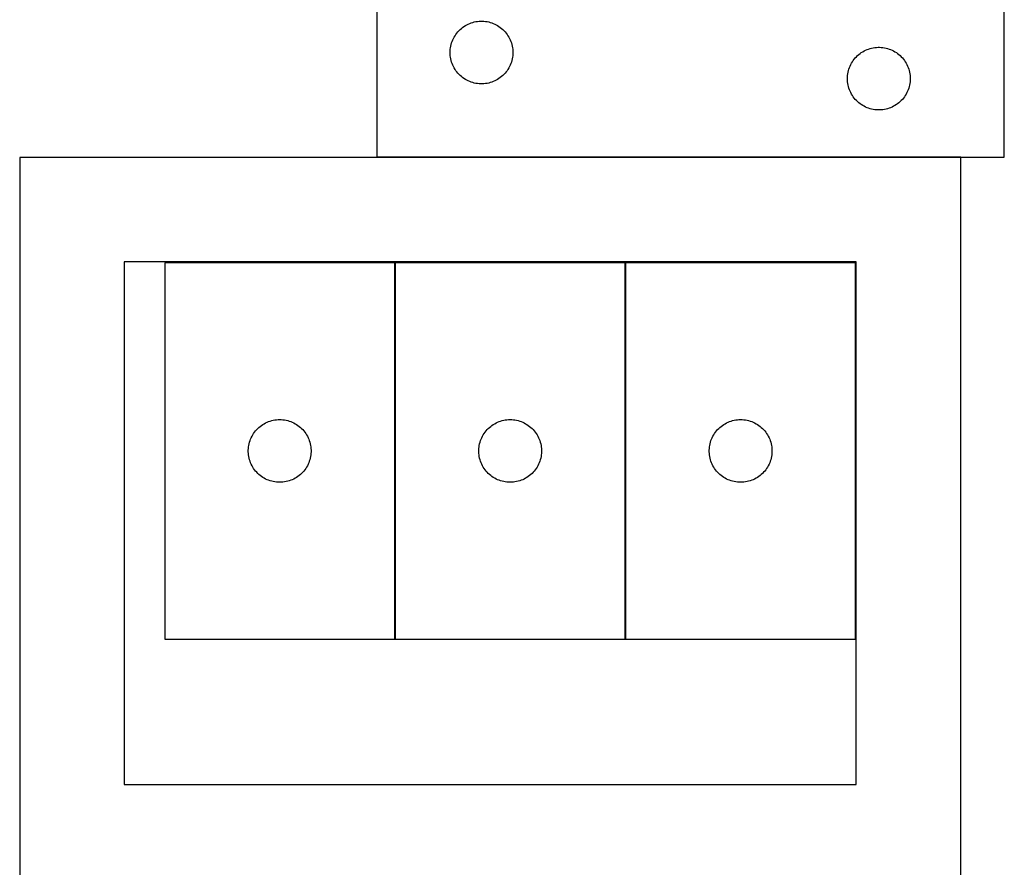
# Model space of a CAD drawing. Header units: millimetres. Extents: x 7 to 1488, y 7 to 2993.
# Tile 11 of 14: x 737 to 1207, y 1787 to 2192. Entities that reach past the tile are written whole.
import ezdxf

# ---------------------------------------------------------------- set-up
doc = ezdxf.new("R2010")
doc.units = ezdxf.units.MM
doc.layers.add('COMMON', color=5, linetype='CONTINUOUS', true_color=0x0000ff)
doc.layers.add('CUT', color=7, linetype='CONTINUOUS', true_color=0x000000)

msp = doc.modelspace()

# ---------------------------------------------------------------- linework, layer by layer
at = {"layer": 'COMMON'}
for p, q in [((1186.647985, 2126.551917), (907.466883, 2126.551917)), ((916.072807, 1896.05105), (916.072807, 2076.05105)), ((1026.272808, 1896.05105), (1026.272808, 2076.05105))]:
    msp.add_line(p, q, dxfattribs=at)
at = {"layer": 'CUT'}
for p, q in [((907.466883, 2376.651917), (907.466883, 2126.651917)), ((1207.466883, 2126.651917), (1207.466883, 2201.651917)), ((949.093227, 2189.097072), (949.744991, 2189.511637)), ((949.744991, 2189.511637), (950.417232, 2189.892099)), ((950.417232, 2189.892099), (951.108167, 2190.237451)), ((951.108167, 2190.237451), (951.815964, 2190.546777)), ((951.815964, 2190.546777), (952.538747, 2190.819256)), ((952.538747, 2190.819256), (953.274598, 2191.054165)), ((953.274598, 2191.054165), (954.021567, 2191.250883)), ((954.021567, 2191.250883), (954.777671, 2191.408886)), ((954.777671, 2191.408886), (955.540908, 2191.527757)), ((955.540908, 2191.527757), (956.309251, 2191.60718)), ((956.309251, 2191.60718), (957.080664, 2191.646944)), ((957.080664, 2191.646944), (957.853102, 2191.646944)), ((957.853102, 2191.646944), (958.624515, 2191.60718)), ((958.624515, 2191.60718), (959.392858, 2191.527757)), ((959.392858, 2191.527757), (960.156094, 2191.408886)), ((960.156094, 2191.408886), (960.912199, 2191.250883)), ((960.912199, 2191.250883), (961.659167, 2191.054165)), ((961.659167, 2191.054165), (962.395019, 2190.819256)), ((962.395019, 2190.819256), (963.117801, 2190.546777)), ((963.117801, 2190.546777), (963.825599, 2190.237451)), ((963.825599, 2190.237451), (964.516534, 2189.892099)), ((964.516534, 2189.892099), (965.188775, 2189.511637)), ((965.188775, 2189.511637), (965.840539, 2189.097072)), ((944.412604, 2184.040138), (944.810249, 2184.70236)), ((944.810249, 2184.70236), (945.241458, 2185.343234)), ((945.241458, 2185.343234), (945.705086, 2185.961059)), ((945.705086, 2185.961059), (946.199904, 2186.554199)), ((946.199904, 2186.554199), (946.7246, 2187.12108)), ((946.7246, 2187.12108), (947.277783, 2187.660198)), ((947.277783, 2187.660198), (947.857985, 2188.170124)), ((947.857985, 2188.170124), (948.463669, 2188.649506)), ((948.463669, 2188.649506), (949.093227, 2189.097072)), ((965.840539, 2189.097072), (966.470097, 2188.649506)), ((966.470097, 2188.649506), (967.075781, 2188.170124)), ((967.075781, 2188.170124), (967.655983, 2187.660198)), ((967.655983, 2187.660198), (968.209166, 2187.12108)), ((968.209166, 2187.12108), (968.733862, 2186.554199)), ((968.733862, 2186.554199), (969.22868, 2185.961059)), ((969.22868, 2185.961059), (969.692308, 2185.343234)), ((969.692308, 2185.343234), (970.123516, 2184.70236)), ((970.123516, 2184.70236), (970.521161, 2184.040138)), ((942.784048, 2179.720198), (942.961467, 2180.471984)), ((942.961467, 2180.471984), (943.177352, 2181.21364)), ((943.177352, 2181.21364), (943.431131, 2181.943199)), ((943.431131, 2181.943199), (943.722129, 2182.658726)), ((943.722129, 2182.658726), (944.049577, 2183.358324)), ((944.049577, 2183.358324), (944.412604, 2184.040138)), ((970.521161, 2184.040138), (970.884189, 2183.358324)), ((970.884189, 2183.358324), (971.211636, 2182.658726)), ((971.211636, 2182.658726), (971.502635, 2181.943199)), ((971.502635, 2181.943199), (971.756414, 2181.21364)), ((971.756414, 2181.21364), (971.972299, 2180.471984)), ((971.972299, 2180.471984), (972.149718, 2179.720198)), ((942.466883, 2176.651917), (942.486771, 2177.424099)), ((942.486771, 2175.879736), (942.466883, 2176.651917)), ((942.486771, 2177.424099), (942.546385, 2178.194232)), ((942.546385, 2175.109602), (942.486771, 2175.879736)), ((942.546385, 2178.194232), (942.645564, 2178.960276)), ((942.645564, 2178.960276), (942.784048, 2179.720198)), ((972.149718, 2179.720198), (972.288201, 2178.960276)), ((972.288201, 2178.960276), (972.387381, 2178.194232)), ((972.387381, 2178.194232), (972.446994, 2177.424099)), ((972.446994, 2175.879736), (972.387381, 2175.109602)), ((972.446994, 2177.424099), (972.466883, 2176.651917)), ((972.466883, 2176.651917), (972.446994, 2175.879736)), ((1137.277783, 2175.160198), (1137.857985, 2175.670124)), ((1137.857985, 2175.670124), (1138.463669, 2176.149506)), ((1138.463669, 2176.149506), (1139.093227, 2176.597072)), ((1139.093227, 2176.597072), (1139.744991, 2177.011637)), ((1139.744991, 2177.011637), (1140.417232, 2177.392099)), ((1140.417232, 2177.392099), (1141.108167, 2177.737451)), ((1141.108167, 2177.737451), (1141.815964, 2178.046777)), ((1141.815964, 2178.046777), (1142.538747, 2178.319256)), ((1142.538747, 2178.319256), (1143.274598, 2178.554165)), ((1143.274598, 2178.554165), (1144.021567, 2178.750883)), ((1144.021567, 2178.750883), (1144.777671, 2178.908886)), ((1144.777671, 2178.908886), (1145.540908, 2179.027757)), ((1145.540908, 2179.027757), (1146.309251, 2179.10718)), ((1146.309251, 2179.10718), (1147.080664, 2179.146944)), ((1147.080664, 2179.146944), (1147.853102, 2179.146944)), ((1147.853102, 2179.146944), (1148.624515, 2179.10718)), ((1148.624515, 2179.10718), (1149.392858, 2179.027757)), ((1149.392858, 2179.027757), (1150.156094, 2178.908886)), ((1150.156094, 2178.908886), (1150.912199, 2178.750883)), ((1150.912199, 2178.750883), (1151.659167, 2178.554165)), ((1151.659167, 2178.554165), (1152.395019, 2178.319256)), ((1152.395019, 2178.319256), (1153.117801, 2178.046777)), ((1153.117801, 2178.046777), (1153.825599, 2177.737451)), ((1153.825599, 2177.737451), (1154.516534, 2177.392099)), ((1154.516534, 2177.392099), (1155.188775, 2177.011637)), ((1155.188775, 2177.011637), (1155.840539, 2176.597072)), ((1155.840539, 2176.597072), (1156.470097, 2176.149506)), ((1156.470097, 2176.149506), (1157.075781, 2175.670124)), ((1157.075781, 2175.670124), (1157.655983, 2175.160198)), ((942.645564, 2174.343559), (942.546385, 2175.109602)), ((942.784048, 2173.583636), (942.645564, 2174.343559)), ((942.961467, 2172.83185), (942.784048, 2173.583636)), ((943.177352, 2172.090195), (942.961467, 2172.83185)), ((943.431131, 2171.360636), (943.177352, 2172.090195)), ((943.722129, 2170.645109), (943.431131, 2171.360636)), ((944.049577, 2169.94551), (943.722129, 2170.645109)), ((971.211636, 2170.645109), (970.884189, 2169.94551)), ((971.502635, 2171.360636), (971.211636, 2170.645109)), ((971.756414, 2172.090195), (971.502635, 2171.360636)), ((971.972299, 2172.83185), (971.756414, 2172.090195)), ((972.149718, 2173.583636), (971.972299, 2172.83185)), ((972.288201, 2174.343559), (972.149718, 2173.583636)), ((972.387381, 2175.109602), (972.288201, 2174.343559)), ((1133.722129, 2170.158726), (1134.049577, 2170.858324)), ((1134.049577, 2170.858324), (1134.412604, 2171.540138)), ((1134.412604, 2171.540138), (1134.810249, 2172.20236)), ((1134.810249, 2172.20236), (1135.241458, 2172.843234)), ((1135.241458, 2172.843234), (1135.705086, 2173.461059)), ((1135.705086, 2173.461059), (1136.199904, 2174.054199)), ((1136.199904, 2174.054199), (1136.7246, 2174.62108)), ((1136.7246, 2174.62108), (1137.277783, 2175.160198)), ((1157.655983, 2175.160198), (1158.209166, 2174.62108)), ((1158.209166, 2174.62108), (1158.733862, 2174.054199)), ((1158.733862, 2174.054199), (1159.22868, 2173.461059)), ((1159.22868, 2173.461059), (1159.692308, 2172.843234)), ((1159.692308, 2172.843234), (1160.123516, 2172.20236)), ((1160.123516, 2172.20236), (1160.521161, 2171.540138)), ((1160.521161, 2171.540138), (1160.884189, 2170.858324)), ((1160.884189, 2170.858324), (1161.211636, 2170.158726)), ((944.412604, 2169.263696), (944.049577, 2169.94551)), ((944.810249, 2168.601474), (944.412604, 2169.263696)), ((945.241458, 2167.960601), (944.810249, 2168.601474)), ((945.705086, 2167.342775), (945.241458, 2167.960601)), ((946.199904, 2166.749635), (945.705086, 2167.342775)), ((946.7246, 2166.182755), (946.199904, 2166.749635)), ((947.277783, 2165.643637), (946.7246, 2166.182755)), ((968.209166, 2166.182755), (967.655983, 2165.643637)), ((968.733862, 2166.749635), (968.209166, 2166.182755)), ((969.22868, 2167.342775), (968.733862, 2166.749635)), ((969.692308, 2167.960601), (969.22868, 2167.342775)), ((970.123516, 2168.601474), (969.692308, 2167.960601)), ((970.521161, 2169.263696), (970.123516, 2168.601474)), ((970.884189, 2169.94551), (970.521161, 2169.263696)), ((1132.546385, 2165.694232), (1132.645564, 2166.460276)), ((1132.645564, 2166.460276), (1132.784048, 2167.220198)), ((1132.784048, 2167.220198), (1132.961467, 2167.971984)), ((1132.961467, 2167.971984), (1133.177352, 2168.71364)), ((1133.177352, 2168.71364), (1133.431131, 2169.443199)), ((1133.431131, 2169.443199), (1133.722129, 2170.158726)), ((1161.211636, 2170.158726), (1161.502635, 2169.443199)), ((1161.502635, 2169.443199), (1161.756414, 2168.71364)), ((1161.756414, 2168.71364), (1161.972299, 2167.971984)), ((1161.972299, 2167.971984), (1162.149718, 2167.220198)), ((1162.149718, 2167.220198), (1162.288201, 2166.460276)), ((1162.288201, 2166.460276), (1162.387381, 2165.694232)), ((947.857985, 2165.133711), (947.277783, 2165.643637)), ((948.463669, 2164.654329), (947.857985, 2165.133711)), ((949.093227, 2164.206762), (948.463669, 2164.654329)), ((949.744991, 2163.792198), (949.093227, 2164.206762)), ((950.417232, 2163.411735), (949.744991, 2163.792198)), ((951.108167, 2163.066383), (950.417232, 2163.411735)), ((951.815964, 2162.757058), (951.108167, 2163.066383)), ((952.538747, 2162.484579), (951.815964, 2162.757058)), ((953.274598, 2162.249669), (952.538747, 2162.484579)), ((954.021567, 2162.052952), (953.274598, 2162.249669)), ((954.777671, 2161.894948), (954.021567, 2162.052952)), ((955.540908, 2161.776077), (954.777671, 2161.894948)), ((956.309251, 2161.696654), (955.540908, 2161.776077)), ((957.080664, 2161.65689), (956.309251, 2161.696654)), ((957.853102, 2161.65689), (957.080664, 2161.65689)), ((958.624515, 2161.696654), (957.853102, 2161.65689)), ((959.392858, 2161.776077), (958.624515, 2161.696654)), ((960.156094, 2161.894948), (959.392858, 2161.776077)), ((960.912199, 2162.052952), (960.156094, 2161.894948)), ((961.659167, 2162.249669), (960.912199, 2162.052952)), ((962.395019, 2162.484579), (961.659167, 2162.249669)), ((963.117801, 2162.757058), (962.395019, 2162.484579)), ((963.825599, 2163.066383), (963.117801, 2162.757058)), ((964.516534, 2163.411735), (963.825599, 2163.066383)), ((965.188775, 2163.792198), (964.516534, 2163.411735)), ((965.840539, 2164.206762), (965.188775, 2163.792198)), ((966.470097, 2164.654329), (965.840539, 2164.206762)), ((967.075781, 2165.133711), (966.470097, 2164.654329)), ((967.655983, 2165.643637), (967.075781, 2165.133711)), ((1132.466883, 2164.151917), (1132.486771, 2164.924099)), ((1132.486771, 2163.379736), (1132.466883, 2164.151917)), ((1132.486771, 2164.924099), (1132.546385, 2165.694232)), ((1132.546385, 2162.609602), (1132.486771, 2163.379736)), ((1132.645564, 2161.843559), (1132.546385, 2162.609602)), ((1132.784048, 2161.083636), (1132.645564, 2161.843559)), ((1132.961467, 2160.33185), (1132.784048, 2161.083636)), ((1162.149718, 2161.083636), (1161.972299, 2160.33185)), ((1162.288201, 2161.843559), (1162.149718, 2161.083636)), ((1162.387381, 2162.609602), (1162.288201, 2161.843559)), ((1162.387381, 2165.694232), (1162.446994, 2164.924099)), ((1162.446994, 2163.379736), (1162.387381, 2162.609602)), ((1162.446994, 2164.924099), (1162.466883, 2164.151917)), ((1162.466883, 2164.151917), (1162.446994, 2163.379736)), ((1133.177352, 2159.590195), (1132.961467, 2160.33185)), ((1133.431131, 2158.860636), (1133.177352, 2159.590195)), ((1133.722129, 2158.145109), (1133.431131, 2158.860636)), ((1134.049577, 2157.44551), (1133.722129, 2158.145109)), ((1134.412604, 2156.763696), (1134.049577, 2157.44551)), ((1134.810249, 2156.101474), (1134.412604, 2156.763696)), ((1160.521161, 2156.763696), (1160.123516, 2156.101474)), ((1160.884189, 2157.44551), (1160.521161, 2156.763696)), ((1161.211636, 2158.145109), (1160.884189, 2157.44551)), ((1161.502635, 2158.860636), (1161.211636, 2158.145109)), ((1161.756414, 2159.590195), (1161.502635, 2158.860636)), ((1161.972299, 2160.33185), (1161.756414, 2159.590195)), ((1135.241458, 2155.460601), (1134.810249, 2156.101474)), ((1135.705086, 2154.842775), (1135.241458, 2155.460601)), ((1136.199904, 2154.249635), (1135.705086, 2154.842775)), ((1136.7246, 2153.682755), (1136.199904, 2154.249635)), ((1137.277783, 2153.143637), (1136.7246, 2153.682755)), ((1137.857985, 2152.633711), (1137.277783, 2153.143637)), ((1138.463669, 2152.154329), (1137.857985, 2152.633711)), ((1139.093227, 2151.706762), (1138.463669, 2152.154329)), ((1139.744991, 2151.292198), (1139.093227, 2151.706762)), ((1155.840539, 2151.706762), (1155.188775, 2151.292198)), ((1156.470097, 2152.154329), (1155.840539, 2151.706762)), ((1157.075781, 2152.633711), (1156.470097, 2152.154329)), ((1157.655983, 2153.143637), (1157.075781, 2152.633711)), ((1158.209166, 2153.682755), (1157.655983, 2153.143637)), ((1158.733862, 2154.249635), (1158.209166, 2153.682755)), ((1159.22868, 2154.842775), (1158.733862, 2154.249635)), ((1159.692308, 2155.460601), (1159.22868, 2154.842775)), ((1160.123516, 2156.101474), (1159.692308, 2155.460601)), ((1140.417232, 2150.911735), (1139.744991, 2151.292198)), ((1141.108167, 2150.566383), (1140.417232, 2150.911735)), ((1141.815964, 2150.257058), (1141.108167, 2150.566383)), ((1142.538747, 2149.984579), (1141.815964, 2150.257058)), ((1143.274598, 2149.749669), (1142.538747, 2149.984579)), ((1144.021567, 2149.552952), (1143.274598, 2149.749669)), ((1144.777671, 2149.394948), (1144.021567, 2149.552952)), ((1145.540908, 2149.276077), (1144.777671, 2149.394948)), ((1146.309251, 2149.196654), (1145.540908, 2149.276077)), ((1147.080664, 2149.15689), (1146.309251, 2149.196654)), ((1147.853102, 2149.15689), (1147.080664, 2149.15689)), ((1148.624515, 2149.196654), (1147.853102, 2149.15689)), ((1149.392858, 2149.276077), (1148.624515, 2149.196654)), ((1150.156094, 2149.394948), (1149.392858, 2149.276077)), ((1150.912199, 2149.552952), (1150.156094, 2149.394948)), ((1151.659167, 2149.749669), (1150.912199, 2149.552952)), ((1152.395019, 2149.984579), (1151.659167, 2149.749669)), ((1153.117801, 2150.257058), (1152.395019, 2149.984579)), ((1153.825599, 2150.566383), (1153.117801, 2150.257058)), ((1154.516534, 2150.911735), (1153.825599, 2150.566383)), ((1155.188775, 2151.292198), (1154.516534, 2150.911735)), ((1186.647985, 2126.451916), (736.647985, 2126.451916)), ((736.647985, 2126.451916), (736.647985, 1776.451916)), ((907.466883, 2126.651917), (1207.466883, 2126.651917)), ((1186.647985, 1776.451916), (1186.647985, 2126.451916)), ((1136.647985, 2076.451916), (786.647985, 2076.451916)), ((786.647985, 2076.451916), (786.647985, 1826.451916)), ((1136.647985, 1826.451916), (1136.647985, 2076.451916)), ((805.972806, 2076.05105), (805.972806, 1896.05105)), ((915.972806, 2076.05105), (805.972806, 2076.05105)), ((915.972806, 1896.05105), (915.972806, 2076.05105)), ((916.172807, 2076.05105), (916.172807, 1896.05105)), ((1026.172807, 2076.05105), (916.172807, 2076.05105)), ((1026.172807, 1896.05105), (1026.172807, 2076.05105)), ((1026.372808, 2076.05105), (1026.372808, 1896.05105)), ((1136.372808, 2076.05105), (1026.372808, 2076.05105)), ((1136.372808, 1896.05105), (1136.372808, 2076.05105)), ((859.430492, 2000.971548), (860.200625, 2001.031161)), ((860.200625, 2001.031161), (860.972806, 2001.05105)), ((860.972806, 2001.05105), (861.744988, 2001.031161)), ((861.744988, 2001.031161), (862.515121, 2000.971548)), ((969.630493, 2000.971548), (970.400626, 2001.031161)), ((970.400626, 2001.031161), (971.172807, 2001.05105)), ((971.172807, 2001.05105), (971.944989, 2001.031161)), ((971.944989, 2001.031161), (972.715122, 2000.971548)), ((1079.830494, 2000.971548), (1080.600627, 2001.031161)), ((1080.600627, 2001.031161), (1081.372808, 2001.05105)), ((1081.372808, 2001.05105), (1082.14499, 2001.031161)), ((1082.14499, 2001.031161), (1082.915123, 2000.971548)), ((849.964526, 1996.24015), (850.503644, 1996.793333)), ((850.503644, 1996.793333), (851.070525, 1997.318029)), ((851.070525, 1997.318029), (851.663664, 1997.812847)), ((851.663664, 1997.812847), (852.28149, 1998.276475)), ((852.28149, 1998.276475), (852.922364, 1998.707683)), ((852.922364, 1998.707683), (853.584585, 1999.105329)), ((853.584585, 1999.105329), (854.2664, 1999.468356)), ((854.2664, 1999.468356), (854.965998, 1999.795804)), ((854.965998, 1999.795804), (855.681525, 2000.086802)), ((855.681525, 2000.086802), (856.411084, 2000.340581)), ((856.411084, 2000.340581), (857.15274, 2000.556466)), ((857.15274, 2000.556466), (857.904525, 2000.733885)), ((857.904525, 2000.733885), (858.664448, 2000.872369)), ((858.664448, 2000.872369), (859.430492, 2000.971548)), ((862.515121, 2000.971548), (863.281165, 2000.872369)), ((863.281165, 2000.872369), (864.041087, 2000.733885)), ((864.041087, 2000.733885), (864.792873, 2000.556466)), ((864.792873, 2000.556466), (865.534529, 2000.340581)), ((865.534529, 2000.340581), (866.264088, 2000.086802)), ((866.264088, 2000.086802), (866.979615, 1999.795804)), ((866.979615, 1999.795804), (867.679213, 1999.468356)), ((867.679213, 1999.468356), (868.361027, 1999.105329)), ((868.361027, 1999.105329), (869.023249, 1998.707683)), ((869.023249, 1998.707683), (869.664123, 1998.276475)), ((869.664123, 1998.276475), (870.281949, 1997.812847)), ((870.281949, 1997.812847), (870.875088, 1997.318029)), ((870.875088, 1997.318029), (871.441969, 1996.793333)), ((871.441969, 1996.793333), (871.981087, 1996.24015)), ((960.164527, 1996.24015), (960.703645, 1996.793333)), ((960.703645, 1996.793333), (961.270526, 1997.318029)), ((961.270526, 1997.318029), (961.863665, 1997.812847)), ((961.863665, 1997.812847), (962.481491, 1998.276475)), ((962.481491, 1998.276475), (963.122365, 1998.707683)), ((963.122365, 1998.707683), (963.784586, 1999.105329)), ((963.784586, 1999.105329), (964.466401, 1999.468356)), ((964.466401, 1999.468356), (965.165999, 1999.795804)), ((965.165999, 1999.795804), (965.881526, 2000.086802)), ((965.881526, 2000.086802), (966.611085, 2000.340581)), ((966.611085, 2000.340581), (967.352741, 2000.556466)), ((967.352741, 2000.556466), (968.104526, 2000.733885)), ((968.104526, 2000.733885), (968.864449, 2000.872369)), ((968.864449, 2000.872369), (969.630493, 2000.971548)), ((972.715122, 2000.971548), (973.481166, 2000.872369)), ((973.481166, 2000.872369), (974.241088, 2000.733885)), ((974.241088, 2000.733885), (974.992874, 2000.556466)), ((974.992874, 2000.556466), (975.73453, 2000.340581)), ((975.73453, 2000.340581), (976.464089, 2000.086802)), ((976.464089, 2000.086802), (977.179616, 1999.795804)), ((977.179616, 1999.795804), (977.879214, 1999.468356)), ((977.879214, 1999.468356), (978.561028, 1999.105329)), ((978.561028, 1999.105329), (979.22325, 1998.707683)), ((979.22325, 1998.707683), (979.864124, 1998.276475)), ((979.864124, 1998.276475), (980.48195, 1997.812847)), ((980.48195, 1997.812847), (981.075089, 1997.318029)), ((981.075089, 1997.318029), (981.64197, 1996.793333)), ((981.64197, 1996.793333), (982.181088, 1996.24015)), ((1070.364528, 1996.24015), (1070.903646, 1996.793333)), ((1070.903646, 1996.793333), (1071.470527, 1997.318029)), ((1071.470527, 1997.318029), (1072.063666, 1997.812847)), ((1072.063666, 1997.812847), (1072.681492, 1998.276475)), ((1072.681492, 1998.276475), (1073.322366, 1998.707683)), ((1073.322366, 1998.707683), (1073.984587, 1999.105329)), ((1073.984587, 1999.105329), (1074.666402, 1999.468356)), ((1074.666402, 1999.468356), (1075.366, 1999.795804)), ((1075.366, 1999.795804), (1076.081527, 2000.086802)), ((1076.081527, 2000.086802), (1076.811086, 2000.340581)), ((1076.811086, 2000.340581), (1077.552742, 2000.556466)), ((1077.552742, 2000.556466), (1078.304527, 2000.733885)), ((1078.304527, 2000.733885), (1079.06445, 2000.872369)), ((1079.06445, 2000.872369), (1079.830494, 2000.971548)), ((1082.915123, 2000.971548), (1083.681167, 2000.872369)), ((1083.681167, 2000.872369), (1084.441089, 2000.733885)), ((1084.441089, 2000.733885), (1085.192875, 2000.556466)), ((1085.192875, 2000.556466), (1085.934531, 2000.340581)), ((1085.934531, 2000.340581), (1086.66409, 2000.086802)), ((1086.66409, 2000.086802), (1087.379617, 1999.795804)), ((1087.379617, 1999.795804), (1088.079215, 1999.468356)), ((1088.079215, 1999.468356), (1088.761029, 1999.105329)), ((1088.761029, 1999.105329), (1089.423251, 1998.707683)), ((1089.423251, 1998.707683), (1090.064125, 1998.276475)), ((1090.064125, 1998.276475), (1090.681951, 1997.812847)), ((1090.681951, 1997.812847), (1091.27509, 1997.318029)), ((1091.27509, 1997.318029), (1091.841971, 1996.793333)), ((1091.841971, 1996.793333), (1092.381089, 1996.24015)), ((846.805468, 1990.979186), (847.077947, 1991.701968)), ((847.077947, 1991.701968), (847.387273, 1992.409766)), ((847.387273, 1992.409766), (847.732624, 1993.100701)), ((847.732624, 1993.100701), (848.113087, 1993.772942)), ((848.113087, 1993.772942), (848.527651, 1994.424706)), ((848.527651, 1994.424706), (848.975218, 1995.054264)), ((848.975218, 1995.054264), (849.4546, 1995.659948)), ((849.4546, 1995.659948), (849.964526, 1996.24015)), ((871.981087, 1996.24015), (872.491013, 1995.659948)), ((872.491013, 1995.659948), (872.970395, 1995.054264)), ((872.970395, 1995.054264), (873.417962, 1994.424706)), ((873.417962, 1994.424706), (873.832526, 1993.772942)), ((873.832526, 1993.772942), (874.212988, 1993.100701)), ((874.212988, 1993.100701), (874.55834, 1992.409766)), ((874.55834, 1992.409766), (874.867666, 1991.701968)), ((874.867666, 1991.701968), (875.140145, 1990.979186)), ((957.005469, 1990.979186), (957.277948, 1991.701968)), ((957.277948, 1991.701968), (957.587274, 1992.409766)), ((957.587274, 1992.409766), (957.932625, 1993.100701)), ((957.932625, 1993.100701), (958.313088, 1993.772942)), ((958.313088, 1993.772942), (958.727652, 1994.424706)), ((958.727652, 1994.424706), (959.175219, 1995.054264)), ((959.175219, 1995.054264), (959.654601, 1995.659948)), ((959.654601, 1995.659948), (960.164527, 1996.24015)), ((982.181088, 1996.24015), (982.691014, 1995.659948)), ((982.691014, 1995.659948), (983.170396, 1995.054264)), ((983.170396, 1995.054264), (983.617963, 1994.424706)), ((983.617963, 1994.424706), (984.032527, 1993.772942)), ((984.032527, 1993.772942), (984.412989, 1993.100701)), ((984.412989, 1993.100701), (984.758341, 1992.409766)), ((984.758341, 1992.409766), (985.067667, 1991.701968)), ((985.067667, 1991.701968), (985.340146, 1990.979186)), ((1067.20547, 1990.979186), (1067.477949, 1991.701968)), ((1067.477949, 1991.701968), (1067.787275, 1992.409766)), ((1067.787275, 1992.409766), (1068.132626, 1993.100701)), ((1068.132626, 1993.100701), (1068.513089, 1993.772942)), ((1068.513089, 1993.772942), (1068.927653, 1994.424706)), ((1068.927653, 1994.424706), (1069.37522, 1995.054264)), ((1069.37522, 1995.054264), (1069.854602, 1995.659948)), ((1069.854602, 1995.659948), (1070.364528, 1996.24015)), ((1092.381089, 1996.24015), (1092.891015, 1995.659948)), ((1092.891015, 1995.659948), (1093.370397, 1995.054264)), ((1093.370397, 1995.054264), (1093.817964, 1994.424706)), ((1093.817964, 1994.424706), (1094.232528, 1993.772942)), ((1094.232528, 1993.772942), (1094.61299, 1993.100701)), ((1094.61299, 1993.100701), (1094.958342, 1992.409766)), ((1094.958342, 1992.409766), (1095.267668, 1991.701968)), ((1095.267668, 1991.701968), (1095.540147, 1990.979186)), ((845.977779, 1986.437269), (846.017544, 1987.208682)), ((846.017544, 1987.208682), (846.096966, 1987.977025)), ((846.096966, 1987.977025), (846.215837, 1988.740261)), ((846.215837, 1988.740261), (846.373841, 1989.496366)), ((846.373841, 1989.496366), (846.570558, 1990.243335)), ((846.570558, 1990.243335), (846.805468, 1990.979186)), ((875.140145, 1990.979186), (875.375055, 1990.243335)), ((875.375055, 1990.243335), (875.571772, 1989.496366)), ((875.571772, 1989.496366), (875.729776, 1988.740261)), ((875.729776, 1988.740261), (875.848647, 1987.977025)), ((875.848647, 1987.977025), (875.928069, 1987.208682)), ((875.928069, 1987.208682), (875.967833, 1986.437269)), ((956.17778, 1986.437269), (956.217545, 1987.208682)), ((956.217545, 1987.208682), (956.296967, 1987.977025)), ((956.296967, 1987.977025), (956.415838, 1988.740261)), ((956.415838, 1988.740261), (956.573842, 1989.496366)), ((956.573842, 1989.496366), (956.770559, 1990.243335)), ((956.770559, 1990.243335), (957.005469, 1990.979186)), ((985.340146, 1990.979186), (985.575056, 1990.243335)), ((985.575056, 1990.243335), (985.771773, 1989.496366)), ((985.771773, 1989.496366), (985.929777, 1988.740261)), ((985.929777, 1988.740261), (986.048648, 1987.977025)), ((986.048648, 1987.977025), (986.12807, 1987.208682)), ((986.12807, 1987.208682), (986.167834, 1986.437269)), ((1066.377781, 1986.437269), (1066.417546, 1987.208682)), ((1066.417546, 1987.208682), (1066.496968, 1987.977025)), ((1066.496968, 1987.977025), (1066.615839, 1988.740261)), ((1066.615839, 1988.740261), (1066.773843, 1989.496366)), ((1066.773843, 1989.496366), (1066.97056, 1990.243335)), ((1066.97056, 1990.243335), (1067.20547, 1990.979186)), ((1095.540147, 1990.979186), (1095.775057, 1990.243335)), ((1095.775057, 1990.243335), (1095.971774, 1989.496366)), ((1095.971774, 1989.496366), (1096.129778, 1988.740261)), ((1096.129778, 1988.740261), (1096.248649, 1987.977025)), ((1096.248649, 1987.977025), (1096.328071, 1987.208682)), ((1096.328071, 1987.208682), (1096.367835, 1986.437269)), ((845.977779, 1985.664831), (845.977779, 1986.437269)), ((846.017544, 1984.893418), (845.977779, 1985.664831)), ((846.096966, 1984.125075), (846.017544, 1984.893418)), ((846.215837, 1983.361839), (846.096966, 1984.125075)), ((846.373841, 1982.605734), (846.215837, 1983.361839)), ((846.570558, 1981.858766), (846.373841, 1982.605734)), ((875.571772, 1982.605734), (875.375055, 1981.858766)), ((875.729776, 1983.361839), (875.571772, 1982.605734)), ((875.848647, 1984.125075), (875.729776, 1983.361839)), ((875.928069, 1984.893418), (875.848647, 1984.125075)), ((875.967833, 1985.664831), (875.928069, 1984.893418)), ((875.967833, 1986.437269), (875.967833, 1985.664831)), ((956.17778, 1985.664831), (956.17778, 1986.437269)), ((956.217545, 1984.893418), (956.17778, 1985.664831)), ((956.296967, 1984.125075), (956.217545, 1984.893418)), ((956.415838, 1983.361839), (956.296967, 1984.125075)), ((956.573842, 1982.605734), (956.415838, 1983.361839)), ((956.770559, 1981.858766), (956.573842, 1982.605734)), ((985.771773, 1982.605734), (985.575056, 1981.858766)), ((985.929777, 1983.361839), (985.771773, 1982.605734)), ((986.048648, 1984.125075), (985.929777, 1983.361839)), ((986.12807, 1984.893418), (986.048648, 1984.125075)), ((986.167834, 1985.664831), (986.12807, 1984.893418)), ((986.167834, 1986.437269), (986.167834, 1985.664831)), ((1066.377781, 1985.664831), (1066.377781, 1986.437269)), ((1066.417546, 1984.893418), (1066.377781, 1985.664831)), ((1066.496968, 1984.125075), (1066.417546, 1984.893418)), ((1066.615839, 1983.361839), (1066.496968, 1984.125075)), ((1066.773843, 1982.605734), (1066.615839, 1983.361839)), ((1066.97056, 1981.858766), (1066.773843, 1982.605734)), ((1095.971774, 1982.605734), (1095.775057, 1981.858766)), ((1096.129778, 1983.361839), (1095.971774, 1982.605734)), ((1096.248649, 1984.125075), (1096.129778, 1983.361839)), ((1096.328071, 1984.893418), (1096.248649, 1984.125075)), ((1096.367835, 1985.664831), (1096.328071, 1984.893418)), ((1096.367835, 1986.437269), (1096.367835, 1985.664831)), ((846.805468, 1981.122914), (846.570558, 1981.858766)), ((847.077947, 1980.400132), (846.805468, 1981.122914)), ((847.387273, 1979.692334), (847.077947, 1980.400132)), ((847.732624, 1979.001399), (847.387273, 1979.692334)), ((848.113087, 1978.329158), (847.732624, 1979.001399)), ((848.527651, 1977.677394), (848.113087, 1978.329158)), ((848.975218, 1977.047836), (848.527651, 1977.677394)), ((873.417962, 1977.677394), (872.970395, 1977.047836)), ((873.832526, 1978.329158), (873.417962, 1977.677394)), ((874.212988, 1979.001399), (873.832526, 1978.329158)), ((874.55834, 1979.692334), (874.212988, 1979.001399)), ((874.867666, 1980.400132), (874.55834, 1979.692334)), ((875.140145, 1981.122914), (874.867666, 1980.400132)), ((875.375055, 1981.858766), (875.140145, 1981.122914)), ((957.005469, 1981.122914), (956.770559, 1981.858766)), ((957.277948, 1980.400132), (957.005469, 1981.122914)), ((957.587274, 1979.692334), (957.277948, 1980.400132)), ((957.932625, 1979.001399), (957.587274, 1979.692334)), ((958.313088, 1978.329158), (957.932625, 1979.001399)), ((958.727652, 1977.677394), (958.313088, 1978.329158)), ((959.175219, 1977.047836), (958.727652, 1977.677394)), ((983.617963, 1977.677394), (983.170396, 1977.047836)), ((984.032527, 1978.329158), (983.617963, 1977.677394)), ((984.412989, 1979.001399), (984.032527, 1978.329158)), ((984.758341, 1979.692334), (984.412989, 1979.001399)), ((985.067667, 1980.400132), (984.758341, 1979.692334)), ((985.340146, 1981.122914), (985.067667, 1980.400132)), ((985.575056, 1981.858766), (985.340146, 1981.122914)), ((1067.20547, 1981.122914), (1066.97056, 1981.858766)), ((1067.477949, 1980.400132), (1067.20547, 1981.122914)), ((1067.787275, 1979.692334), (1067.477949, 1980.400132)), ((1068.132626, 1979.001399), (1067.787275, 1979.692334)), ((1068.513089, 1978.329158), (1068.132626, 1979.001399)), ((1068.927653, 1977.677394), (1068.513089, 1978.329158)), ((1069.37522, 1977.047836), (1068.927653, 1977.677394)), ((1093.817964, 1977.677394), (1093.370397, 1977.047836)), ((1094.232528, 1978.329158), (1093.817964, 1977.677394)), ((1094.61299, 1979.001399), (1094.232528, 1978.329158)), ((1094.958342, 1979.692334), (1094.61299, 1979.001399)), ((1095.267668, 1980.400132), (1094.958342, 1979.692334)), ((1095.540147, 1981.122914), (1095.267668, 1980.400132)), ((1095.775057, 1981.858766), (1095.540147, 1981.122914)), ((849.4546, 1976.442152), (848.975218, 1977.047836)), ((849.964526, 1975.86195), (849.4546, 1976.442152)), ((850.503644, 1975.308767), (849.964526, 1975.86195)), ((851.070525, 1974.784071), (850.503644, 1975.308767)), ((851.663664, 1974.289253), (851.070525, 1974.784071)), ((852.28149, 1973.825625), (851.663664, 1974.289253)), ((852.922364, 1973.394417), (852.28149, 1973.825625)), ((853.584585, 1972.996771), (852.922364, 1973.394417)), ((854.2664, 1972.633744), (853.584585, 1972.996771)), ((868.361027, 1972.996771), (867.679213, 1972.633744)), ((869.023249, 1973.394417), (868.361027, 1972.996771)), ((869.664123, 1973.825625), (869.023249, 1973.394417)), ((870.281949, 1974.289253), (869.664123, 1973.825625)), ((870.875088, 1974.784071), (870.281949, 1974.289253)), ((871.441969, 1975.308767), (870.875088, 1974.784071)), ((871.981087, 1975.86195), (871.441969, 1975.308767)), ((872.491013, 1976.442152), (871.981087, 1975.86195)), ((872.970395, 1977.047836), (872.491013, 1976.442152)), ((959.654601, 1976.442152), (959.175219, 1977.047836)), ((960.164527, 1975.86195), (959.654601, 1976.442152)), ((960.703645, 1975.308767), (960.164527, 1975.86195)), ((961.270526, 1974.784071), (960.703645, 1975.308767)), ((961.863665, 1974.289253), (961.270526, 1974.784071)), ((962.481491, 1973.825625), (961.863665, 1974.289253)), ((963.122365, 1973.394417), (962.481491, 1973.825625)), ((963.784586, 1972.996771), (963.122365, 1973.394417)), ((964.466401, 1972.633744), (963.784586, 1972.996771)), ((978.561028, 1972.996771), (977.879214, 1972.633744)), ((979.22325, 1973.394417), (978.561028, 1972.996771)), ((979.864124, 1973.825625), (979.22325, 1973.394417)), ((980.48195, 1974.289253), (979.864124, 1973.825625)), ((981.075089, 1974.784071), (980.48195, 1974.289253)), ((981.64197, 1975.308767), (981.075089, 1974.784071)), ((982.181088, 1975.86195), (981.64197, 1975.308767)), ((982.691014, 1976.442152), (982.181088, 1975.86195)), ((983.170396, 1977.047836), (982.691014, 1976.442152)), ((1069.854602, 1976.442152), (1069.37522, 1977.047836)), ((1070.364528, 1975.86195), (1069.854602, 1976.442152)), ((1070.903646, 1975.308767), (1070.364528, 1975.86195)), ((1071.470527, 1974.784071), (1070.903646, 1975.308767)), ((1072.063666, 1974.289253), (1071.470527, 1974.784071)), ((1072.681492, 1973.825625), (1072.063666, 1974.289253)), ((1073.322366, 1973.394417), (1072.681492, 1973.825625)), ((1073.984587, 1972.996771), (1073.322366, 1973.394417)), ((1074.666402, 1972.633744), (1073.984587, 1972.996771)), ((1088.761029, 1972.996771), (1088.079215, 1972.633744)), ((1089.423251, 1973.394417), (1088.761029, 1972.996771)), ((1090.064125, 1973.825625), (1089.423251, 1973.394417)), ((1090.681951, 1974.289253), (1090.064125, 1973.825625)), ((1091.27509, 1974.784071), (1090.681951, 1974.289253)), ((1091.841971, 1975.308767), (1091.27509, 1974.784071)), ((1092.381089, 1975.86195), (1091.841971, 1975.308767)), ((1092.891015, 1976.442152), (1092.381089, 1975.86195)), ((1093.370397, 1977.047836), (1092.891015, 1976.442152)), ((854.965998, 1972.306297), (854.2664, 1972.633744)), ((855.681525, 1972.015298), (854.965998, 1972.306297)), ((856.411084, 1971.761519), (855.681525, 1972.015298)), ((857.15274, 1971.545634), (856.411084, 1971.761519)), ((857.904525, 1971.368215), (857.15274, 1971.545634)), ((858.664448, 1971.229732), (857.904525, 1971.368215)), ((859.430492, 1971.130552), (858.664448, 1971.229732)), ((860.200625, 1971.070939), (859.430492, 1971.130552)), ((860.972806, 1971.05105), (860.200625, 1971.070939)), ((861.744988, 1971.070939), (860.972806, 1971.05105)), ((862.515121, 1971.130552), (861.744988, 1971.070939)), ((863.281165, 1971.229732), (862.515121, 1971.130552)), ((864.041087, 1971.368215), (863.281165, 1971.229732)), ((864.792873, 1971.545634), (864.041087, 1971.368215)), ((865.534529, 1971.761519), (864.792873, 1971.545634)), ((866.264088, 1972.015298), (865.534529, 1971.761519)), ((866.979615, 1972.306297), (866.264088, 1972.015298)), ((867.679213, 1972.633744), (866.979615, 1972.306297)), ((965.165999, 1972.306297), (964.466401, 1972.633744)), ((965.881526, 1972.015298), (965.165999, 1972.306297)), ((966.611085, 1971.761519), (965.881526, 1972.015298)), ((967.352741, 1971.545634), (966.611085, 1971.761519)), ((968.104526, 1971.368215), (967.352741, 1971.545634)), ((968.864449, 1971.229732), (968.104526, 1971.368215)), ((969.630493, 1971.130552), (968.864449, 1971.229732)), ((970.400626, 1971.070939), (969.630493, 1971.130552)), ((971.172807, 1971.05105), (970.400626, 1971.070939)), ((971.944989, 1971.070939), (971.172807, 1971.05105)), ((972.715122, 1971.130552), (971.944989, 1971.070939)), ((973.481166, 1971.229732), (972.715122, 1971.130552)), ((974.241088, 1971.368215), (973.481166, 1971.229732)), ((974.992874, 1971.545634), (974.241088, 1971.368215)), ((975.73453, 1971.761519), (974.992874, 1971.545634)), ((976.464089, 1972.015298), (975.73453, 1971.761519)), ((977.179616, 1972.306297), (976.464089, 1972.015298)), ((977.879214, 1972.633744), (977.179616, 1972.306297)), ((1075.366, 1972.306297), (1074.666402, 1972.633744)), ((1076.081527, 1972.015298), (1075.366, 1972.306297)), ((1076.811086, 1971.761519), (1076.081527, 1972.015298)), ((1077.552742, 1971.545634), (1076.811086, 1971.761519)), ((1078.304527, 1971.368215), (1077.552742, 1971.545634)), ((1079.06445, 1971.229732), (1078.304527, 1971.368215)), ((1079.830494, 1971.130552), (1079.06445, 1971.229732)), ((1080.600627, 1971.070939), (1079.830494, 1971.130552)), ((1081.372808, 1971.05105), (1080.600627, 1971.070939)), ((1082.14499, 1971.070939), (1081.372808, 1971.05105)), ((1082.915123, 1971.130552), (1082.14499, 1971.070939)), ((1083.681167, 1971.229732), (1082.915123, 1971.130552)), ((1084.441089, 1971.368215), (1083.681167, 1971.229732)), ((1085.192875, 1971.545634), (1084.441089, 1971.368215)), ((1085.934531, 1971.761519), (1085.192875, 1971.545634)), ((1086.66409, 1972.015298), (1085.934531, 1971.761519)), ((1087.379617, 1972.306297), (1086.66409, 1972.015298)), ((1088.079215, 1972.633744), (1087.379617, 1972.306297)), ((805.972806, 1896.05105), (915.972806, 1896.05105)), ((916.172807, 1896.05105), (1026.172807, 1896.05105)), ((1026.372808, 1896.05105), (1136.372808, 1896.05105)), ((786.647985, 1826.451916), (1136.647985, 1826.451916))]:
    msp.add_line(p, q, dxfattribs=at)

doc.saveas('drawing.dxf')
